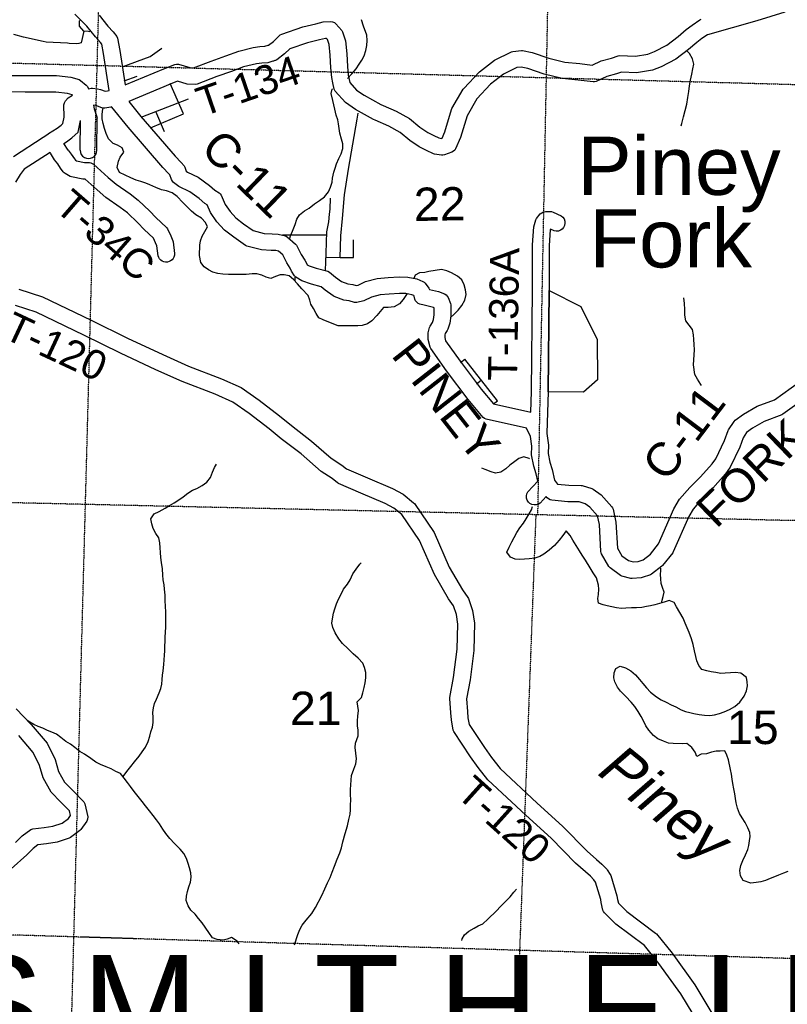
# Model space of a CAD drawing. Header units: feet. Extents: x -155 to 2562643, y -56 to 364810.
# Tile 23 of 121: x 2463130 to 2472362, y 209694 to 221536. Entities that reach past the tile are written whole.
import ezdxf
from ezdxf.enums import TextEntityAlignment as Align

# ---------------------------------------------------------------- set-up
doc = ezdxf.new("R2010")
doc.units = ezdxf.units.FT
doc.header["$MEASUREMENT"] = 0
doc.linetypes.add('HIDDEN2', pattern=[0.1875, 0.125, -0.0625])
doc.linetypes.add('water', pattern=[0])
for name, color, linetype in [('COUNTY-RD', 7, 'Continuous'), ('CR-TEXT', 7, 'Continuous'), ('HTEXT', 3, 'Continuous'), ('INCORPORATED', 3, 'Continuous'), ('MTEXT', 2, 'Continuous'), ('SECTION', 8, 'HIDDEN2'), ('SECTION-TEXT', 8, 'Continuous'), ('STREET-RURAL', 14, 'Continuous'), ('TR-TEXT', 6, 'Continuous'), ('TWP-RD', 6, 'Continuous'), ('WATER-TEXT', 1, 'Continuous'), ('WATERWAY', 14, 'water')]:
    doc.layers.add(name, color=color, linetype=linetype)
doc.styles.add('ARIAL', font='arial.ttf')

msp = doc.modelspace()

# ---------------------------------------------------------------- linework, layer by layer
at = {"layer": 'COUNTY-RD'}
for points in [[(2464204.31, 220684.34), (2464139.04, 221129.76), (2464115.81, 221241.11), (2464100.36, 221262.37), (2464040.03, 221328.58), (2463935.33, 221457.81), (2463792.13, 221602.21)], [(2464084.41, 221591.51), (2464191.77, 221458.99), (2464255.62, 221388.92), (2464296.44, 221332.79), (2464305.04, 221313.38), (2464336.06, 221164.7), (2464396.7, 220750.79)], [(2464441.79, 220552.86), (2464588.46, 220372.65)], [(2468106.51, 217929.99), (2468115.71, 217986.93), (2468114.51, 218070.57), (2468106.18, 218073.73), (2467992.66, 218101.62), (2467942.48, 218113.89), (2467922.9, 218123.52), (2467905.87, 218137.13), (2467892.18, 218154.08), (2467882.45, 218173.61), (2467873.21, 218210.57), (2467868.76, 218216.57), (2467846.27, 218225.41), (2467775.49, 218240.79), (2467696.63, 218241.73), (2467574.44, 218235.96), (2467465.23, 218225.19), (2467359.05, 218197.6), (2467267.07, 218154), (2467182.73, 218134.86), (2467157.94, 218135.44), (2467092.85, 218153.46), (2467026.28, 218164.2), (2466911.67, 218206.93), (2466899.86, 218213.24), (2466803.25, 218282.83), (2466754.37, 218324.37), (2466637.52, 218353.64), (2466524.17, 218393.63), (2466451.67, 218437.94), (2466434.34, 218455.6), (2466400.7, 218513.04), (2466384.59, 218546.51), (2466343.23, 218610.3), (2466294.29, 218706.13), (2466242.81, 218751.03), (2466212.24, 218758.61), (2466155.3, 218760.27), (2466037.83, 218767.64), (2465862.81, 218813.43), (2465846.88, 218820.75), (2465705.7, 218918.53), (2465591.5, 219002.64), (2465501.61, 219104.97), (2465426.09, 219215.44), (2465385.01, 219307.37), (2465356.67, 219325.83), (2465289.07, 219385.47), (2465175.84, 219467.35), (2465042.46, 219530.02), (2464978.74, 219579.48), (2464965.76, 219594.5), (2464955.98, 219611.79), (2464937.03, 219669.58), (2464925.21, 219683.26), (2464852.82, 219757.24), (2464434.98, 220244.4), (2464238.75, 220485.5)], [(2464588.46, 220372.65), (2465000.36, 219892.43), (2465072.49, 219818.72), (2465107.96, 219777.67), (2465117.74, 219760.38), (2465133.4, 219712.61), (2465147.58, 219701.6), (2465277.86, 219640.39), (2465414.12, 219541.85), (2465478.05, 219485.45), (2465526.89, 219453.63), (2465540.67, 219440.31), (2465551.67, 219424.62), (2465601.35, 219313.46), (2465659.87, 219227.85), (2465727.5, 219150.86), (2465821.96, 219081.29), (2465939.02, 219000.22), (2466069.69, 218966.04), (2466164.47, 218960.09), (2466239.55, 218957.9), (2466325.97, 218936.46), (2466347.08, 218925.46), (2466447.5, 218837.9), (2466459.28, 218822.81), (2466516.65, 218710.45), (2466559.29, 218644.69), (2466577.38, 218607.11), (2466587.97, 218589.03), (2466610.54, 218575.24), (2466695.22, 218545.36), (2466836.8, 218509.9), (2466857.3, 218499.36), (2466926.66, 218440.42), (2467000.42, 218387.29), (2467077.64, 218358.5), (2467135.58, 218349.15), (2467175.09, 218338.21), (2467201.31, 218344.16), (2467290.47, 218386.42), (2467430.05, 218422.69), (2467559.9, 218435.5), (2467693.11, 218441.79), (2467798.16, 218440.53), (2467904.44, 218417.43), (2467977.24, 218388.84), (2467993.05, 218378.92), (2468006.76, 218366.24), (2468051.58, 218305.81), (2468058.38, 218291.42), (2468165.64, 218265.07), (2468239.86, 218236.99), (2468257.68, 218225.49), (2468272.7, 218210.51), (2468284.24, 218192.71), (2468310.73, 218123.15), (2468314.02, 218105.95), (2468315.93, 217972.29), (2468301.71, 217884.27), (2468279.26, 217811.65), (2468272.61, 217797.95), (2468246.41, 217759.97), (2468242.84, 217744.99), (2468242.71, 217713.51), (2468252.99, 217674.17), (2468425.67, 217429.64), (2468679.64, 217092.54), (2468828.43, 216915.49), (2469277.3, 216814.26)], [(2472634.26, 217023.42), (2472309.75, 216790.23), (2472298.08, 216783.99), (2472085.08, 216704.09), (2471944.54, 216623.53), (2471872.67, 216571.21), (2471830.83, 216508.46), (2471789.53, 216395.76), (2471674.5, 216155.39), (2471617.97, 216072.59), (2471464.61, 215899.68), (2471335.4, 215772.98), (2471228.53, 215650.04), (2471176.19, 215561.51), (2470990.05, 215135.6), (2470983.33, 215124.44), (2470860.39, 214969.89), (2470852.08, 214961.64), (2470730.22, 214866.1), (2470714.69, 214857.83), (2470615.42, 214825.6), (2470604.16, 214823.33), (2470497.95, 214814.34), (2470480.57, 214815.9), (2470373.29, 214844.87), (2470357.47, 214852.28), (2470229.8, 214941.98), (2470214.84, 214958.48), (2470129.11, 215110.06), (2470123.68, 215124.41), (2470120.51, 215139.41), (2470102.48, 215464.31), (2470079.28, 215570.54), (2469987.42, 215671.96), (2469930.54, 215714.26), (2469857.88, 215735.67), (2469721.69, 215738.71), (2469527.96, 215756.64), (2469508.68, 215762.46), (2469490.95, 215772), (2469475.47, 215784.89), (2469462.02, 215801.66), (2469389.89, 215722.61), (2469367.72, 215708.42), (2469342.63, 215700.45), (2469316.32, 215699.24), (2469290.6, 215704.89), (2469267.22, 215717), (2469247.77, 215734.75), (2469233.58, 215756.92), (2469225.61, 215782.01), (2469224.4, 215808.32), (2469230.05, 215834.04), (2469242.16, 215857.42), (2469359.56, 215986.07), (2469339.93, 216074.84), (2469311.76, 216166.41), (2469286.44, 216303.32), (2469290.62, 216405.24), (2469271.91, 216524.36), (2469223.27, 216621.43), (2468740.96, 216730.19), (2468721.25, 216739.43), (2468704.01, 216752.68), (2468523.1, 216967.94), (2468264.07, 217311.76), (2468073.95, 217580.99), (2468066.36, 217597.32), (2468042.61, 217688.21), (2468042.94, 217768.92), (2468058.36, 217833.58), (2468065.9, 217850.51), (2468094.96, 217892.63), (2468106.51, 217929.99)], [(2469468.63, 216563.67), (2469468.87, 216562.51), (2469468.73, 216560.18), (2469491.26, 216416.79), (2469487.2, 216317.58), (2469506.32, 216214.16), (2469533.47, 216125.91), (2469562.05, 215996.64), (2469598.68, 215950.95), (2469733.15, 215938.51), (2469882.24, 215935.18), (2469895.33, 215933.14), (2470012.67, 215898.56), (2470028.49, 215890.66), (2470122.49, 215820.75), (2470251.25, 215678.6), (2470260.53, 215663.88), (2470267.13, 215647.76), (2470301.28, 215491.36), (2470318.48, 215181.49), (2470372.34, 215086.26), (2470450.87, 215031.08), (2470507.3, 215015.85), (2470570.09, 215021.16), (2470627.7, 215039.87), (2470714.83, 215108.18), (2470814.62, 215233.62), (2470997.81, 215652.78), (2471065.64, 215767.51), (2471189.69, 215910.21), (2471319.61, 216037.6), (2471459.93, 216195.82), (2471500.7, 216255.53), (2471605.01, 216473.51), (2471649.18, 216594.01), (2471654.54, 216604.57), (2471721.08, 216704.39), (2471733.35, 216717.18), (2471835.65, 216791.64), (2471999.67, 216885.65), (2472209.2, 216964.26), (2472509.11, 217179.77)]]:
    msp.add_lwpolyline(points, dxfattribs=at)
at = {"layer": 'INCORPORATED'}
msp.add_lwpolyline([(2470076.72, 217689.75), (2470081.12, 217202.36), (2469910.02, 217055.2), (2469486.1, 217061.4), (2469496.22, 218280.54), (2469878.55, 218086.28), (2470076.72, 217689.75)], dxfattribs=at)
at = {"layer": 'SECTION'}
msp.add_line((2463491.22, 199639.91), (2465228.19, 264625.57), dxfattribs=at)
for points in [[(2469362.08, 215581.17), (2470320.05, 264555.96)], [(2452781.83, 221294.7), (2485464.94, 220401.26)], [(2485444.37, 215213.45), (2452645.67, 215963.4)], [(2469337.35, 215581.74), (2468739.06, 199525.06)], [(2485395.2, 209851.11), (2452535.94, 210844.87)], [(2464528.05, 210482.17), (2463865.35, 210502.22)]]:
    msp.add_lwpolyline(points, dxfattribs=at)
at = {"layer": 'STREET-RURAL'}
for points in [[(2464361.19, 220968.42), (2464700.86, 221093.52), (2464838.02, 221193.23)], [(2464387, 220802.27), (2464543.74, 220855.09)], [(2465099.98, 220405.16), (2464939.22, 220767.03)], [(2464590.95, 220361.47), (2465161.07, 220585.33)], [(2464704.28, 220235.02), (2465099.98, 220405.16)], [(2464872.01, 220188.94), (2464765.73, 220430.09)], [(2466814.52, 218679.27), (2466985.67, 218675.95), (2466993.33, 218934.4), (2467013.76, 219145.02), (2467036.95, 219429.77), (2467083.73, 219736.95), (2467189.47, 220339.51), (2467200.86, 220410.7)], [(2466806.48, 218518.79), (2466817.02, 218729.15), (2466822.75, 218983.56), (2466848.65, 219106.16), (2466857.13, 219196.42), (2466862.11, 219256.58), (2466869.85, 219390.88)], [(2466290.12, 218939.19), (2466290.1, 218948.57), (2466821.96, 218948.52)], [(2466985.67, 218675.95), (2467144.67, 218675.95), (2467144.67, 218886.95)], [(2468432.34, 217414.3), (2468483.58, 217451.68)], [(2468874.55, 216953.54), (2468483.58, 217451.68)], [(2468625.5, 217154.48), (2468681.57, 217199.42)], [(2468827.73, 216913.63), (2468874.55, 216953.54)]]:
    msp.add_lwpolyline(points, dxfattribs=at)
at = {"layer": 'TWP-RD'}
for points in [[(2472334.26, 221624.76), (2471997.25, 221521.37), (2471402.6, 221355.11), (2471332.97, 221308.33), (2471272.56, 221263.06), (2471174.12, 221177.91), (2471020.38, 221060.73), (2470845.1, 220969.95), (2470739.09, 220929.07), (2470549.54, 220897.44), (2470367.25, 220904.54), (2470307.91, 220882.75), (2470192.47, 220852.19), (2470062.9, 220792.17), (2470044.76, 220787.59), (2470026.09, 220786.46), (2469846.39, 220809.18), (2469652.88, 220827.24), (2469436.68, 220879.47)], [(2464396.7, 220750.79), (2464863.37, 220945.84), (2464995.81, 220997.92), (2465017.57, 221001.33), (2465039.52, 220999.93), (2465177.95, 220959.67), (2465220.99, 220956.83), (2465432.78, 221038.74), (2465609.63, 221099.11), (2465763.41, 221159), (2465939.4, 221199.7), (2466018.83, 221211.83), (2466079.62, 221216.22), (2466116.72, 221227.38), (2466118.22, 221227.83), (2466121.53, 221228.83), (2466183.29, 221275.4), (2466261.73, 221351.88), (2466280.88, 221363.6), (2466536.36, 221449.91), (2466689.93, 221486.85), (2466777.83, 221508.01), (2466869.83, 221514.35), (2466893.17, 221510.42), (2466914.94, 221501.16), (2466933.95, 221487.07), (2467002.4, 221405.39), (2467011.61, 221388.88), (2467047.03, 221282.15), (2467064.35, 221124.81), (2467072.39, 220971.51), (2467081.11, 220869.68), (2467092.63, 220817.3), (2467100.22, 220779.46), (2467181.14, 220690.01), (2467274.35, 220626.57), (2467473.81, 220515.48), (2467500.54, 220503.54), (2467500.55, 220503.53), (2467655.98, 220434.07), (2467816.84, 220347.46), (2467941.84, 220243.73), (2468037.42, 220179.23), (2468110.57, 220141.95), (2468172.79, 220113.39), (2468201.58, 220108.69), (2468209.78, 220111.7), (2468241.21, 220185.81), (2468323.7, 220455.64), (2468328.19, 220465.98), (2468462.81, 220699.9), (2468469.75, 220709.25), (2468658.64, 220910.09), (2468840.87, 221049.26), (2469043.98, 221150.07), (2469061.03, 221155.03), (2469163.36, 221165.94), (2469178.87, 221165.18), (2469293.1, 221141.57), (2469493.31, 221071.55), (2469685.82, 221025.04), (2469868.24, 221008.01), (2470013.4, 220989.66), (2470124.32, 221041.04), (2470247.72, 221073.71), (2470326.09, 221102.49), (2470345.46, 221105.55), (2470536.84, 221098.08), (2470686.1, 221122.99), (2470762.89, 221152.61), (2470912.96, 221230.33), (2471047.96, 221333.23), (2471147.02, 221418.9), (2471217.15, 221471.47), (2471311.05, 221534.55), (2471325.56, 221541.24)], [(2469436.68, 220879.47), (2469239.61, 220948.39), (2469161.29, 220964.59), (2469108.88, 220959), (2468947, 220878.66), (2468793.07, 220761.1), (2468627.43, 220584.98), (2468510, 220380.93), (2468429.41, 220117.34), (2468372.99, 219984.29), (2468361.31, 219967.41), (2468346.45, 219953.27), (2468329.04, 219942.44), (2468237.8, 219908.93), (2468220.91, 219905.84), (2468203.74, 219905.68), (2468120.59, 219919.27), (2468107.74, 219923.19), (2468023.41, 219961.89), (2467935.69, 220006.6), (2467821.75, 220083.49), (2467704.46, 220180.82), (2467567.65, 220254.48), (2467403.52, 220327.83), (2467384.2, 220336.46), (2467169.22, 220456.19), (2467048.84, 220538.13), (2466924.37, 220675.73), (2466912.2, 220699.88), (2466896.91, 220776.13), (2466882.95, 220839.54), (2466872.83, 220957.75), (2466864.93, 221108.62), (2466850.55, 221239.23), (2466830.78, 221298.81), (2466820.97, 221310.51), (2466808.31, 221309.63), (2466736.71, 221292.4), (2466736.69, 221292.39), (2466591.86, 221257.55), (2466377.05, 221184.98), (2466313.83, 221123.34), (2466220.6, 221053.05), (2466204.81, 221045.04), (2466199.62, 221043.48), (2466199.59, 221043.46), (2466183.07, 221038.49), (2466174.44, 221035.89), (2466174.43, 221035.89), (2466116.07, 221018.34), (2466041.17, 221012.93), (2465977.09, 221003.14), (2465822.54, 220967.4), (2465678.26, 220911.21), (2465501.18, 220850.76), (2465262.36, 220758.4), (2465240.78, 220755.1), (2465143.05, 220761.53), (2465027.01, 220795.28), (2464938.54, 220760.5), (2464441.79, 220552.86)], [(2462881.14, 220866.23), (2463194.99, 220862.55), (2463573.61, 220863.49), (2463743.29, 220843.95), (2463843.18, 220816.07), (2463861.79, 220806.35), (2463930.55, 220749.56), (2463943.73, 220732.88), (2463957.62, 220704.65), (2463988.41, 220710.75), (2464005.61, 220711.16), (2464064.16, 220702.43), (2464099.82, 220697.11), (2464156.28, 220674.39), (2464184.65, 220679.52), (2464204.31, 220684.34)], [(2463579.49, 220232.19), (2463629.7, 220267.89), (2463649.07, 220286.17), (2463664.79, 220362.44), (2463660.84, 220510.4), (2463667.18, 220536.38), (2463680.12, 220559.78), (2463714.12, 220594.78), (2463765.87, 220626.18), (2463758.87, 220631.96), (2463704.73, 220647.07), (2463562.37, 220663.47), (2463194.06, 220662.55), (2462864.71, 220666.41)], [(2464238.75, 220485.5), (2464238.75, 220485.5), (2464238.12, 220486.7), (2464226.28, 220483.8), (2464154.27, 220470.78), (2464135.49, 220470.93), (2464117.07, 220474.58), (2464047.02, 220502.77), (2464019.19, 220506.92), (2464025.31, 220463.77), (2464058.96, 220368.78), (2464060.94, 220351.42)], [(2463662.52, 220047.49), (2463692.31, 220067.01), (2463756.88, 220112.93), (2463832.21, 220184.01), (2463860.69, 220322.17)], [(2463857.85, 219966.42), (2463860.69, 220322.17)], [(2464057.85, 219964.82), (2464060.94, 220351.42)], [(2463055.68, 219891.75), (2463413, 220123.03), (2463468.79, 220159.61), (2463474.21, 220163.76), (2463477.53, 220165.34), (2463579.49, 220232.19)], [(2463712.92, 219965.07), (2463662.52, 220047.49)], [(2463499.69, 219930.41), (2463495.09, 219937.93), (2463185.48, 219737.52)], [(2463547.94, 219851.5), (2463499.69, 219930.41)], [(2463712.92, 219965.07), (2463750.7, 219918.49), (2463787.24, 219861.95), (2463799.67, 219844.25), (2463813.84, 219836.21), (2463909.48, 219818.33), (2463968.1, 219817.09), (2463985.54, 219813.58), (2464002.08, 219807.05), (2464017.2, 219797.71), (2464195.2, 219638.2), (2464289.37, 219555.62), (2464458.32, 219439.35), (2464554.95, 219363.9), (2464694.35, 219233.94), (2464767.22, 219154.88), (2464894.85, 219036.36)], [(2464894.85, 219036.36), (2464906.33, 219020.53), (2464945.78, 218935.11), (2464971.7, 218875.87), (2464975.51, 218862.08), (2464993.32, 218722.62), (2464991.59, 218701.69), (2464985.53, 218681.54), (2464975.43, 218663.11), (2464961.72, 218647.18), (2464944.99, 218634.45), (2464925.99, 218625.48), (2464905.53, 218620.65), (2464884.51, 218620.18), (2464863.86, 218624.09), (2464844.47, 218632.21), (2464827.18, 218644.19), (2464812.78, 218659.49), (2464801.87, 218677.45), (2464794.93, 218697.29), (2464779.85, 218815.41), (2464763.36, 218853.09), (2464737.13, 218909.88), (2464625.43, 219013.61), (2464552.42, 219092.83), (2464424.96, 219211.65), (2464339.98, 219278.01), (2464166.32, 219397.52), (2464062.52, 219488.54), (2463917.94, 219618.11), (2463888.84, 219618.73), (2463752.49, 219644.21), (2463736.9, 219649.91), (2463674.97, 219685.05), (2463663.32, 219694.16), (2463653.13, 219704.89), (2463621.34, 219750.19), (2463588.58, 219800.87), (2463549.22, 219849.41), (2463547.94, 219851.5)], [(2463185.48, 219737.52), (2463134.84, 219672.73), (2463079.58, 219580.23)], [(2469277.3, 216814.26), (2469277.3, 216814.26), (2469286.12, 217065.73), (2469296.22, 218281.9), (2469299.16, 218827.51), (2469313.46, 219044.59), (2469338.72, 219126.76), (2469347.09, 219142.86), (2469391.31, 219199.8), (2469409.68, 219214.54), (2469430.95, 219224.6), (2469453.99, 219229.45), (2469526.08, 219227.52), (2469546.28, 219222.71), (2469641.93, 219177.59), (2469662.03, 219160.58), (2469677.04, 219138.94), (2469685.94, 219114.15), (2469688.12, 219087.92), (2469683.43, 219062.01), (2469672.2, 219038.2), (2469655.19, 219018.1), (2469633.55, 219003.09), (2469608.76, 218994.19), (2469582.53, 218992.01), (2469556.62, 218996.7), (2469514.14, 219016.74), (2469511.5, 219008.15), (2469499.12, 218820.38), (2469496.22, 218280.54), (2469486.1, 217061.4), (2469468.63, 216563.67)], [(2463120.8, 218293.14), (2463402.08, 218202.55), (2463987.47, 217920.67), (2464426.83, 217704.66), (2464851.62, 217507.92), (2465160.64, 217367.79), (2465556.23, 217216.68), (2465794.05, 217111.85), (2466008.1, 216958.93), (2466253.05, 216770.95), (2466397.09, 216653.1), (2466640.73, 216468.16), (2466876.68, 216262.23), (2467005.17, 216177.4), (2467060.05, 216133.21), (2467311.45, 216026.99), (2467614.03, 215897.55), (2467740.2, 215829.12), (2467867.25, 215726.73), (2467877.32, 215715.8), (2468113.46, 215367.45), (2468296.19, 214952.76), (2468453.55, 214677.55), (2468520.86, 214585.91), (2468527.85, 214572.58), (2468577.64, 214428.52), (2468600.82, 214278.12), (2468591.49, 213948.59), (2468545.71, 213595.39), (2468504.28, 213367.71), (2468514.01, 213213.93), (2468519.79, 213139.87), (2468535.32, 213058.6), (2468718.13, 212782.09), (2468803.85, 212661.5), (2468907.95, 212531.1), (2469353.01, 212114.29), (2469659.31, 211836.6), (2469953.11, 211535.2), (2470066.88, 211437.26), (2470131.75, 211378.75), (2470189.67, 211320.91), (2470196.74, 211312.04), (2470233.33, 211253.61), (2470238.75, 211241.78), (2470313.56, 210999.7), (2470320.22, 210956.04), (2470331.09, 210909.39), (2470432.01, 210808.6), (2470777.84, 210551.16), (2470787.08, 210542.24), (2470975.2, 210306.91), (2471247.99, 209928.91), (2471478.77, 209547.18)], [(2468351.97, 212973.29), (2468344.5, 212991.65), (2468321.25, 213113.25), (2468314.51, 213199.84), (2468303.53, 213373.34), (2468304.24, 213385.51), (2468348.03, 213626.17), (2468391.85, 213964.31), (2468400.38, 214265.62), (2468382.72, 214380.24), (2468346.23, 214485.8), (2468285.59, 214568.37), (2468117.39, 214862.55), (2467937.74, 215270.23), (2467724.33, 215585.05), (2467628.86, 215661.98), (2467526.84, 215717.31), (2467233.2, 215842.93), (2466962.9, 215957.14), (2466950.94, 215964.29), (2466887.09, 216015.7), (2466755.29, 216102.72), (2466514.36, 216312.99), (2466273.27, 216496), (2466128.81, 216614.19), (2465889.05, 216798.19), (2465694.54, 216937.15), (2465480.17, 217031.64), (2465083.58, 217183.13), (2464768.3, 217326.1), (2464340.67, 217524.16), (2463899.96, 217740.83), (2463327.69, 218016.39), (2463077.51, 218096.97)], [(2463087.96, 213245.61), (2463268.72, 213059.08), (2463459.39, 212832.71), (2463555.13, 212637.38), (2463596.79, 212493.6), (2463668.8, 212365.32), (2463767.85, 212266.4), (2463900.37, 212129.72), (2463913.54, 212105.25), (2463948, 211949.39), (2463946.2, 211921.15), (2463936.64, 211894.52), (2463864.13, 211794.16), (2463853.13, 211783.08), (2463739.01, 211699.23), (2463725.38, 211692.13), (2463578.39, 211642.3), (2463452.08, 211622.15), (2463349.73, 211610.36), (2463290.04, 211567.77), (2463216.32, 211493.14)], [(2463078.27, 211637.98), (2463159.86, 211720.57), (2463264.89, 211795.52), (2463288.59, 211804.64), (2463424.86, 211820.33), (2463530.19, 211837.14), (2463639.25, 211874.11), (2463715.78, 211930.34), (2463739.98, 211963.83), (2463727.38, 212020.83), (2463625.38, 212126.03), (2463507.92, 212243.33), (2463411.11, 212415.8), (2463367.87, 212565), (2463290.61, 212722.64), (2463120.24, 212924.9)], [(2471296.27, 209462.48), (2471081.05, 209818.47), (2470815.9, 210185.88), (2470642.92, 210402.27), (2470300.95, 210656.84), (2470162.94, 210794.66), (2470152.41, 210810.04), (2470144.91, 210827.08), (2470123.68, 210918.2), (2470118.09, 210954.85), (2470053.44, 211164.03), (2470036.29, 211191.43), (2469994.02, 211233.65), (2469934.64, 211287.2), (2469815.99, 211389.34), (2469520.4, 211692.58), (2469217.47, 211967.21), (2468760.67, 212395.02), (2468644.07, 212541.08), (2468553.16, 212668.96), (2468351.97, 212973.29)], [(2463216.32, 211493.14), (2463029, 211325.04)]]:
    msp.add_lwpolyline(points, dxfattribs=at)
msp.add_arc((2463957.85, 219965.62), 100, 179.541644, 359.541644, dxfattribs=at)
at = {"layer": 'WATERWAY'}
for points in [[(2463974.16, 221391.35), (2463955.44, 221393.27), (2463901.25, 221396.82), (2463848.55, 221458.59), (2463848.03, 221516.79), (2463851.39, 221531.3)], [(2467074.19, 220827.4), (2467125.16, 220882.55), (2467176.75, 220945.21), (2467214.37, 220999.73), (2467246.01, 221050.18), (2467271.61, 221102.59), (2467291.11, 221164.98), (2467304.63, 221223.3), (2467310.1, 221283.57), (2467303.51, 221347.74), (2467266.4, 221459.82), (2467239.66, 221533.86), (2467239.57, 221534.12)], [(2463901.25, 221396.82), (2463869.63, 221257.11), (2463841.85, 221248.17), (2463813.83, 221247.26), (2463723.6, 221250.35), (2463703.47, 221253.71), (2463448.72, 221265.51), (2463412.4, 221274.37), (2463176.52, 221324.95), (2463057.38, 221357.23)], [(2471087.02, 220259.73), (2471091.94, 220286.34), (2471113.26, 220368.82), (2471134.66, 220443.27), (2471154.01, 220521.71), (2471167.35, 220600.11), (2471176.73, 220672.45), (2471186.14, 220740.77), (2471197.56, 220809.11), (2471212.98, 220879.5), (2471226.42, 220945.85), (2471235.96, 221000.13), (2471223.35, 221064.25), (2471186.67, 221128.16), (2471150.39, 221166.29)], [(2466373.99, 218890.57), (2466388.47, 218937.28), (2466410.02, 218993.67), (2466441.39, 219074.23), (2466462.91, 219134.63), (2466496.52, 219189.11), (2466554.27, 219235.77), (2466612.13, 219270.39), (2466675.87, 219319.11), (2466733.66, 219361.76), (2466795.44, 219406.44), (2466845.04, 219467.08), (2466868.64, 219519.47), (2466886.14, 219579.84), (2466891.71, 219630.07), (2466907.12, 219700.45), (2466922.72, 219750.77), (2466940.32, 219801.1), (2466967.8, 219867.57), (2466997.38, 219924.02), (2467014.86, 219988.4), (2467016.36, 220044.62), (2466999.81, 220100.68), (2466979.12, 220170.75), (2466970.59, 220226.88), (2466964.07, 220283.02), (2466955.6, 220333.13), (2466937.04, 220389.17), (2466920.35, 220461.29), (2466909.87, 220511.38), (2466895.36, 220563.44), (2466876.53, 220649.59), (2466886.09, 220701.86), (2466890.91, 220704.15)], [(2467788.97, 218243.53), (2467780.83, 218228.65), (2467743.25, 218170.12), (2467697.57, 218119.55), (2467633.73, 218080.87), (2467559.58, 218074.21), (2467503.42, 218073.73), (2467426.05, 217978.72), (2467364.47, 217911.96), (2467312.63, 217877.39), (2467250.64, 217856.79), (2467198.53, 217852.33), (2467146.36, 217853.89), (2467015.99, 217852.77), (2466961.82, 217854.31), (2466907.51, 217871.91), (2466780.67, 217925.01), (2466728.31, 217948.65), (2466693.74, 218000.54), (2466663.12, 218060.49), (2466630.56, 218112.4), (2466620.08, 218162.49), (2466599.52, 218218.51), (2466522.58, 218298.14), (2466471.9, 218357.92), (2466421.27, 218411.68), (2466368.75, 218453.38), (2466312.44, 218468.96), (2466262.3, 218468.53), (2466208.35, 218445.98), (2466150.4, 218421.4), (2466096.07, 218441.01), (2466041.7, 218464.62), (2465981.41, 218478.16), (2465927.25, 218477.69), (2465855.09, 218473.06), (2465778.89, 218470.4), (2465714.69, 218471.85), (2465642.49, 218471.23), (2465572.24, 218476.65), (2465514.02, 218482.17), (2465453.69, 218499.72), (2465401.31, 218525.37), (2465346.82, 218563.03), (2465308.24, 218614.89), (2465293.44, 218699.07), (2465296.34, 218823.54), (2465303.87, 218877.79), (2465325.45, 218932.17), (2465355.04, 218986.62), (2465386.63, 219043.09), (2465364.1, 219095.09), (2465315.49, 219146.86), (2465248.91, 219190.44), (2465196.39, 219232.14), (2465143.77, 219283.88), (2465093.16, 219335.63), (2465024.32, 219407.3), (2464961.73, 219452.93), (2464895.33, 219476.44), (2464835.03, 219489.98), (2464768.59, 219517.51), (2464768.59, 219517.51), (2464696.1, 219549), (2464645.76, 219570.65), (2464587.42, 219590.22), (2464531.12, 219605.79), (2464464.68, 219633.32), (2464331.73, 219696.41), (2464301.09, 219758.37), (2464316.47, 219832.77), (2464340.08, 219883.15), (2464381.68, 219941.72), (2464361.15, 219993.73), (2464306.71, 220025.38), (2464252.38, 220044.98), (2464199.71, 220102.74), (2464171.04, 220168.73), (2464150.44, 220228.77), (2464131.85, 220288.82), (2464121.31, 220344.93), (2464122.85, 220397.13), (2464130.26, 220465.44), (2464132.32, 220473.04)], [(2468311.95, 217953.83), (2468346.63, 217986.63), (2468402.29, 218043.3), (2468447.91, 218099.9), (2468485.48, 218160.44), (2468500.91, 218228.81), (2468492.38, 218284.94), (2468475.78, 218347.02), (2468447.16, 218406.99), (2468396.62, 218450.71), (2468324.06, 218490.24), (2468267.66, 218515.85), (2468201.35, 218529.33), (2468125.21, 218520.64), (2468051.11, 218507.96), (2468001.08, 218495.49), (2467938.92, 218492.95), (2467885.02, 218464.39), (2467868.78, 218421.91)], [(2466440.96, 218390.77), (2466444.62, 218438.35)], [(2471330.67, 217136.25), (2471320.71, 217149.06), (2471280.02, 217212.94), (2471249.45, 217266.87), (2471234.35, 217385.17), (2471235.81, 217445.4), (2471243.31, 217503.67), (2471244.78, 217563.9), (2471242.18, 217630.11), (2471239.65, 217688.3), (2471235.13, 217744.46), (2471222.52, 217808.58), (2471181.92, 217862.43), (2471141.34, 217914.27), (2471130.72, 217980.41), (2471130.1, 218048.65), (2471125.44, 218120.87), (2471116.91, 218191.88)], [(2469259.31, 216255.14), (2469255.78, 216259.78), (2469193.24, 216279.55), (2469135, 216259.16), (2469084.92, 216222.73), (2469024.82, 216178.21), (2468974.78, 216135.76), (2468914.66, 216095.26), (2468852.34, 216082.88), (2468799.91, 216096.68), (2468729.26, 216124.44), (2468689.33, 216141.79)], [(2464372.45, 212433.46), (2464417.53, 212495.33), (2464465.45, 212553.85), (2464511.39, 212608.34), (2464565.28, 212676.93), (2464603.17, 212729.37), (2464641.04, 212785.83), (2464676.81, 212854.34), (2464696.52, 212916.73), (2464708.25, 212969.04), (2464725.97, 213027.4), (2464733.64, 213083.7), (2464735.25, 213143.99), (2464730.82, 213204.25), (2464738.5, 213258.54), (2464750.23, 213310.85), (2464774.02, 213365.23), (2464807.74, 213439.75), (2464827.53, 213490.09), (2464839.25, 213542.39), (2464844.9, 213600.69), (2464848.57, 213652.96), (2464854.27, 213703.22), (2464863.82, 213779.63), (2464871.11, 213892.19), (2464874.79, 213944.45), (2464876.42, 214000.73), (2464878.03, 214061.02), (2464879.69, 214113.27), (2464883.37, 214163.52), (2464886.94, 214231.86), (2464886.17, 214346.39), (2464887.73, 214412.71), (2464885.27, 214479.01), (2464880.76, 214551.32), (2464878.31, 214615.61), (2464871.79, 214685.91), (2464865.4, 214738.12), (2464856.94, 214798.36), (2464850.52, 214854.59), (2464845.97, 214932.93), (2464835.4, 215007.22), (2464826.93, 215069.47), (2464824.52, 215127.73), (2464820.12, 215183.97), (2464815.68, 215244.23), (2464801.18, 215304.44), (2464766.61, 215356.5), (2464736.02, 215414.62), (2464717.51, 215472.8), (2464707.04, 215533.02), (2464746.91, 215591.5), (2464807.09, 215621.95), (2464879.3, 215660.5), (2464933.45, 215690.92), (2464987.59, 215723.35), (2465043.71, 215759.81), (2465095.79, 215798.26), (2465153.87, 215842.77), (2465207.99, 215877.21), (2465260.19, 215897.57), (2465322.35, 215934.06), (2465380.46, 215974.55), (2465424.38, 216029.03), (2465448.09, 216095.46), (2465471.87, 216151.85), (2465497.78, 216190.16)], [(2472369.37, 211292.53), (2472315.16, 211272.16), (2472256.94, 211247.74), (2472206.75, 211227.39), (2472156.58, 211205.03), (2472100.35, 211184.65), (2472044.09, 211168.28), (2471985.78, 211157.93), (2471921.4, 211151.57), (2471830.6, 211183.25), (2471800.02, 211239.36), (2471789.52, 211303.61), (2471803.22, 211361.95), (2471826.97, 211422.35), (2471860.72, 211492.86), (2471886.47, 211555.28), (2471900.22, 211605.59), (2471907.92, 211657.87), (2471913.6, 211710.15), (2471911.25, 211760.37), (2471886.72, 211816.5), (2471854.09, 211878.63), (2471817.46, 211936.71), (2471788.94, 211986.8), (2471764.35, 212050.97), (2471745.78, 212117.19), (2471737.39, 212167.38), (2471728.94, 212225.61), (2471718.47, 212285.84), (2471707.99, 212348.07), (2471699.57, 212402.28), (2471691.12, 212460.51), (2471680.66, 212518.73), (2471655.73, 212633.14), (2471635.21, 212691.31), (2471610.71, 212741.41), (2471556.39, 212737.12), (2471506.06, 212736.86), (2471449.78, 212724.51), (2471389.5, 212708.12), (2471327.12, 212703.78), (2471274.98, 212675.38), (2471252.48, 212727.51), (2471211.84, 212783.56), (2471155.16, 212829.49), (2471104.86, 212825.21), (2470988.08, 212828.62), (2470933.69, 212834.37), (2470871.11, 212860.17), (2470806.5, 212887.97), (2470751.89, 212925.87), (2470697.1, 212989.89), (2470660.5, 213043.95), (2470631.93, 213102.08), (2470603.38, 213156.18), (2470568.76, 213214.28), (2470528.09, 213274.35), (2470485.47, 213326.37), (2470418.56, 213396.36), (2470357.75, 213458.33), (2470321.18, 213508.38), (2470288.55, 213570.5), (2470274.12, 213620.66), (2470277.75, 213678.96), (2470301.54, 213733.33), (2470353.69, 213761.73), (2470414.22, 213741.95), (2470478.88, 213706.12), (2470537.58, 213658.19), (2470584.26, 213602.17), (2470624.86, 213552.14), (2470669.5, 213500.13), (2470669.5, 213500.13), (2470718.17, 213448.14), (2470789, 213392.24), (2470845.61, 213356.36), (2470906.21, 213326.53), (2470966.81, 213294.7), (2471019.32, 213270.85), (2471085.98, 213237.04), (2471138.45, 213217.21), (2471188.89, 213201.4), (2471239.28, 213191.61), (2471301.77, 213179.88), (2471366.25, 213170.16), (2471430.69, 213166.48), (2471484.99, 213174.8), (2471547.27, 213193.2), (2471601.51, 213209.56), (2471667.74, 213240.04), (2471729.91, 213274.52), (2471791.95, 213329.09), (2471841.79, 213401.69), (2471869.55, 213464.12), (2471883.25, 213522.47), (2471880.9, 213572.69), (2471870.48, 213624.88), (2471803.71, 213674.77), (2471733.18, 213684.45), (2471678.85, 213682.16), (2471616.48, 213675.81), (2471562.14, 213673.53), (2471501.69, 213683.26), (2471445.27, 213691.01), (2471392.85, 213702.79), (2471334.36, 213718.57), (2471299.8, 213768.62), (2471275.27, 213824.76), (2471260.82, 213876.93), (2471246.28, 213943.16), (2471229.66, 214019.44), (2471211.08, 214087.66), (2471182.39, 214163.87), (2471157.84, 214222.01), (2471135.31, 214278.16), (2471110.75, 214338.32), (2471068.01, 214406.42), (2471029.32, 214472.53), (2471002.8, 214524.63), (2470940.23, 214548.42), (2470879.95, 214532.04), (2470823.7, 214513.66), (2470767.43, 214499.31), (2470717.19, 214486.99), (2470666.93, 214476.69), (2470610.63, 214466.35), (2470546.23, 214464.01), (2470489.87, 214463.72), (2470421.46, 214457.33), (2470369.14, 214455.06), (2470308.71, 214460.77), (2470250.25, 214472.53), (2470195.8, 214486.31), (2470145.39, 214498.11), (2470092.9, 214519.94), (2470084.49, 214574.15), (2470090.19, 214624.42), (2470093.8, 214684.72), (2470089.44, 214734.93), (2470066.71, 214821.22), (2470026.03, 214883.3), (2469989.4, 214941.38), (2469936.44, 215033.54), (2469895.76, 215095.62), (2469863.21, 215145.69), (2469822.49, 215213.8), (2469781.79, 215277.89), (2469749.2, 215333.98), (2469700.53, 215387.99), (2469660.63, 215333.53), (2469618.74, 215277.05), (2469560.79, 215212.45), (2469496.76, 215155.85), (2469434.68, 215107.31), (2469384.54, 215078.92), (2469324.29, 215058.51), (2469257.9, 215052.14), (2469201.57, 215045.82), (2469141.21, 215041.49), (2469090.84, 215047.26), (2469034.3, 215073.09), (2468987.61, 215131.12), (2469017.38, 215193.57), (2469047.17, 215254), (2469077, 215308.41), (2469108.8, 215368.86), (2469146.67, 215425.32), (2469188.56, 215481.8), (2469222.44, 215532.21), (2469258.29, 215590.66), (2469284.12, 215641.03), (2469298.77, 215681.33)], [(2466435.91, 210410.65), (2466474.08, 210534.71), (2466497.83, 210595.12), (2466525.66, 210647.51), (2466573.59, 210704.02), (2466641.49, 210784.74), (2466689.31, 210857.33), (2466764.83, 211002.4), (2466800.54, 211080.95), (2466832.26, 211153.45), (2466862.02, 211217.9), (2466887.74, 211284.35), (2466915.44, 211356.83), (2466947.09, 211439.38), (2466978.79, 211513.89), (2466998.52, 211574.27), (2467016.13, 211648.71), (2467045.66, 211747.32), (2467071.21, 211839.89), (2467088.81, 211916.33), (2467104.48, 211980.72), (2467110.17, 212032.99), (2467109.79, 212089.25), (2467111.37, 212153.56), (2467108.93, 212215.84), (2467108.53, 212276.12), (2467112.16, 212334.41), (2467115.8, 212390.69), (2467121.48, 212444.98), (2467147.12, 212523.47), (2467170.84, 212587.9), (2467182.52, 212646.23), (2467172.01, 212712.49), (2467163.5, 212780.76), (2467169.17, 212835.05), (2467200.8, 212921.61), (2467200.32, 212991.94), (2467191.92, 213044.14), (2467191.51, 213104.42), (2467197.18, 213158.7), (2467202.76, 213227.05), (2467196.37, 213279.26), (2467187.95, 213333.47), (2467239.95, 213383.98), (2467257.69, 213440.33), (2467271.34, 213504.7), (2467283.04, 213561.03), (2467294.71, 213621.37), (2467292.27, 213685.66), (2467275.77, 213743.84), (2467255.28, 213795.98), (2467200.53, 213855.98), (2467139.77, 213909.92), (2467074.93, 213971.88), (2467012.11, 214033.85), (2466967.45, 214087.87), (2466924.69, 214159.99), (2466896.07, 214224.14), (2466885.65, 214276.33), (2466893.34, 214330.63), (2466904.97, 214397), (2466918.7, 214451.32), (2466940.45, 214509.7), (2466964.21, 214568.1), (2466992.05, 214618.48), (2467025.83, 214684.96), (2467073.72, 214747.5), (2467105.57, 214799.91), (2467137.29, 214872.41), (2467177.19, 214926.87), (2467219.06, 214987.37), (2467237.06, 215003.54)], [(2470849.55, 214522.11), (2470867.42, 214598.28), (2470881.16, 214650.6), (2470860.66, 214704.75), (2470846.23, 214754.91), (2470839.81, 214811.14), (2470837.46, 214861.36), (2470839.14, 214911.6), (2470840.9, 214937.8)], [(2465771.02, 210419.87), (2465743.86, 210454.59), (2465679.14, 210498.46), (2465626.94, 210478.1), (2465576.7, 210465.78), (2465506.2, 210471.45), (2465449.69, 210493.26), (2465402.94, 210559.33), (2465325.67, 210673.47), (2465279, 210727.48), (2465240.42, 210777.52), (2465189.76, 210825.48), (2465155.19, 210877.55), (2465130.6, 210941.72), (2465134.27, 210993.98), (2465147.98, 211050.32), (2465165.72, 211106.67), (2465183.47, 211161.02), (2465193.13, 211221.35), (2465186.72, 211275.57), (2465172.24, 211333.77), (2465157.78, 211387.95), (2465135.23, 211448.11), (2465102.63, 211506.22), (2465057.99, 211558.23), (2464993.1, 211628.23), (2464936.33, 211688.21), (2464885.59, 211748.23), (2464853.03, 211800.31), (2464810.34, 211862.38), (2464775.78, 211912.44), (2464735.15, 211966.48), (2464692.51, 212020.52), (2464641.76, 212082.55), (2464601.15, 212134.58), (2464556.47, 212192.62), (2464507.73, 212254.66), (2464461.04, 212312.7), (2464424.47, 212362.74), (2464387.88, 212414.8), (2464343.23, 212468.82), (2464284.67, 212494.64), (2464228.1, 212524.49), (2464169.56, 212548.3), (2464102.93, 212578.1), (2464046.36, 212607.95), (2463985.68, 212649.83), (2463908.84, 212701.68), (2463854.25, 212735.56), (2463793.55, 212781.46), (2463738.91, 212823.38), (2463686.37, 212853.25), (2463625.64, 212903.17), (2463571.02, 212943.07), (2463516.52, 212964.9), (2463464.01, 212988.74), (2463407.46, 213016.58), (2463352.98, 213034.38), (2463300.48, 213058.22), (2463249.95, 213088.1), (2463219.12, 213105.46)], [(2468445.54, 210462.33), (2468451.31, 210480.61), (2468481.17, 210531), (2468531.23, 210571.45), (2468595.39, 210609.96), (2468645.53, 210636.34), (2468699.71, 210662.74), (2468761.75, 210717.32), (2468865.75, 210818.32), (2468913.72, 210868.8), (2468963.68, 210923.32), (2469027.66, 210987.95), (2469073.6, 211042.44), (2469105.56, 211078.77)]]:
    msp.add_lwpolyline(points, dxfattribs=at)

# ---------------------------------------------------------------- texts
at = {"layer": 'CR-TEXT', "style": 'ARIAL'}
for s, rotation, p in [('C-11', 316, (2465204.6, 219876.59)), ('PINEY', 308, (2467492.9, 217424.84)), ('C-11', 53, (2471007.08, 215889.6)), ('FORK', 44, (2471590.83, 215317.53))]:
    msp.add_text(s, height=400, rotation=rotation, dxfattribs=at).set_placement(p, align=Align.BOTTOM_LEFT)
at = {"layer": 'HTEXT', "style": 'ARIAL'}
msp.add_text('S M I T H F I E L D', height=1200, dxfattribs=at).set_placement((2469373.79, 209687.3), align=Align.MIDDLE_CENTER)
at = {"layer": 'MTEXT', "style": 'ARIAL'}
for s, p in [('Piney', (2469837.12, 219218.35)), ('Fork', (2469982.16, 218346.38))]:
    msp.add_text(s, height=700, dxfattribs=at).set_placement(p, align=Align.BOTTOM_LEFT)
at = {"layer": 'SECTION-TEXT', "style": 'ARIAL'}
msp.add_text('22', height=400, rotation=1, dxfattribs=at).set_placement((2468186.28, 218999.14), align=Align.BOTTOM_CENTER)
for s, p in [('21', (2466690.36, 212933.8)), ('15', (2471947.02, 212703.63))]:
    msp.add_text(s, height=400, dxfattribs=at).set_placement(p, align=Align.BOTTOM_CENTER)
at = {"layer": 'TR-TEXT', "style": 'ARIAL'}
for s, rotation, p in [('T-134', 19, (2465363.96, 220268.12)), ('T-34C', 319, (2463465.13, 219177.51)), ('T-136A', 89, (2469215.57, 217186.79)), ('T-120', 335, (2462868.42, 217620.61)), ('T-120', 318, (2468293.25, 212130.72))]:
    msp.add_text(s, height=350, rotation=rotation, dxfattribs=at).set_placement(p, align=Align.BOTTOM_LEFT)
at = {"layer": 'WATER-TEXT', "style": 'ARIAL', "oblique": 10}
msp.add_text('Piney', height=500, rotation=321, dxfattribs=at).set_placement((2471032.87, 212324.62), align=Align.TOP_CENTER)

doc.saveas('drawing.dxf')
